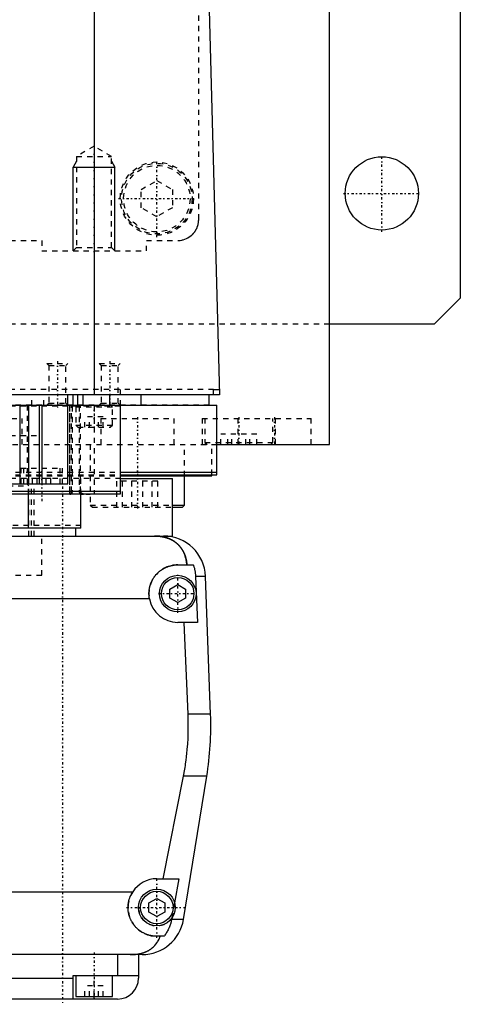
# Model space of a CAD drawing. Extents: x -125 to 125, y -82 to 428.
# Tile 4 of 11: x 41 to 125, y -82 to 106. Entities that reach past the tile are written whole.
import ezdxf

# ---------------------------------------------------------------- set-up
doc = ezdxf.new("R2010")
doc.units = 0
doc.linetypes.add('CENTER', pattern=[1.5, 0.45, -0.5, 0.05, -0.5])
doc.linetypes.add('DASHED', pattern=[2, 1, -1])
for name, color, linetype in [('AM_0', 7, 'CONTINUOUS'), ('AM_10', 7, 'CONTINUOUS'), ('AM_3', 7, 'DASHED'), ('AM_7', 7, 'CENTER')]:
    doc.layers.add(name, color=color, linetype=linetype)

msp = doc.modelspace()

# ---------------------------------------------------------------- linework, layer by layer
at = {"layer": 'AM_0', "color": 7, "linetype": 'CONTINUOUS'}
for p, q in [((125, 383), (125, 53)), ((100, 25), (100, 363)), ((55.06, 34.5), (55.06, 116.6)), ((76.83, 115.63), (79, 34.5)), ((125, 53), (120, 48)), ((120, 48), (100, 48)), ((79, 34.5), (-79, 34.5)), ((50, 17.5), (50, 34.5)), ((51, 32.5), (51, 34.5)), ((51.9, 32.5), (51.9, 34.5)), ((52.9, 32.5), (52.9, 34.5)), ((58, 32.5), (58, 34.5)), ((64, 32.5), (64, 34.5)), ((77, 32.5), (77, 34.5)), ((77.86, 34.5), (77.86, 35.5)), ((77.86, 35.5), (78.97, 35.5)), ((-78.5, 32.5), (78.5, 32.5)), ((40.83, 32.5), (40.83, 17.5)), ((42.5, 32.5), (42.5, 17.5)), ((44.5, 32.5), (44.5, 17.5)), ((45, 32.5), (45, 17.5)), ((60, 32.5), (60, 15.5)), ((78.5, 19.2), (78.5, 32.5)), ((78.56, 25), (100, 25)), ((88.79, 25), (88.79, 25.01)), ((60, 19.7), (78.5, 19.7)), ((60.01, 19), (77.5, 19)), ((60.04, 19.2), (78.5, 19.2)), ((72.29, 13.4), (72.29, 19)), ((77.5, 19), (77.5, 19.2)), ((-50, 17.5), (50, 17.5)), ((60.07, 18.5), (70, 18.5)), ((70, 7.5), (70, 18.5)), ((60, 16), (36, 16)), ((60, 15.5), (36, 15.5)), ((42.5, 9), (42.5, 15.5)), ((52.5, 9), (52.5, 15.5)), ((70.01, 13.4), (72.29, 13.4)), ((71.89, 13), (72.29, 13.4)), ((70, 13), (71.89, 13)), ((52.5, 9), (36, 9)), ((51.5, 7.5), (51.5, 9)), ((36, 7.5), (68.3, 7.5)), ((68.3, 7.5), (70, 7.5)), ((71, 2), (73.97, 2)), ((69.5, -2.63), (71, -1.77)), ((71, -1.77), (72.5, -2.63)), ((76.29, -0.2), (74.4, -0.2)), ((74.4, -0.2), (74.75, -9)), ((77.28, -26.54), (76.29, -0.2)), ((69.5, -4.37), (69.5, -2.63)), ((72.5, -2.63), (72.5, -4.37)), ((65.59, -4.5), (29.18, -4.5)), ((71, -5.23), (69.5, -4.37)), ((72.5, -4.37), (71, -5.23)), ((74.75, -9), (71, -9)), ((72.97, -26.54), (72.2, -9)), ((77.28, -26.54), (72.97, -26.54)), ((68.19, -58), (72.1, -38.4)), ((76.54, -38.4), (72.1, -38.4)), ((72.1, -65.78), (76.54, -38.4)), ((67, -58), (71.21, -58)), ((71.21, -58), (70.39, -62.62)), ((-62.39, -60.5), (62.39, -60.5)), ((65.5, -62.63), (67, -61.77)), ((67, -61.77), (68.5, -62.63)), ((65.5, -64.37), (65.5, -62.63)), ((68.5, -62.63), (68.5, -64.37)), ((67, -65.23), (65.5, -64.37)), ((68.5, -64.37), (67, -65.23)), ((69.87, -65.5), (69.82, -65.78)), ((72.1, -65.78), (69.82, -65.78)), ((68.39, -69), (67, -69)), ((64.2, -72.5), (-64.2, -72.5)), ((59.5, -72.5), (59.5, -76.5)), ((63.5, -72.5), (63.5, -77)), ((-51, -77), (51, -77)), ((51, -81), (51, -76.5)), ((51, -76.5), (63.5, -76.5)), ((51.5, -76.5), (51.5, -80.5)), ((58.5, -80.5), (58.5, -76.5)), ((51.5, -80.5), (58.5, -80.5)), ((55, -81), (55, -80.5)), ((59.5, -81), (-59.5, -81))]:
    msp.add_line(p, q, dxfattribs=at)
for points in [[(72.74, 2, 0), (72.74, 2.05, 0), (72.73, 2.14, 0), (72.72, 2.23, 0), (72.72, 2.27, 0), (72.71, 2.32, 0), (72.7, 2.41, 0), (72.69, 2.5, 0), (72.68, 2.59, 0), (72.66, 2.68, 0), (72.65, 2.76, 0), (72.64, 2.81, 0), (72.63, 2.85, 0), (72.61, 2.94, 0), (72.6, 3.03, 0), (72.58, 3.11, 0), (72.56, 3.2, 0), (72.54, 3.28, 0), (72.52, 3.33, 0), (72.51, 3.37, 0), (72.49, 3.45, 0), (72.46, 3.53, 0), (72.45, 3.58, 0), (72.44, 3.62, 0), (72.41, 3.7, 0), (72.39, 3.78, 0), (72.37, 3.82, 0), (72.36, 3.86, 0), (72.33, 3.94, 0), (72.3, 4.01, 0), (72.27, 4.09, 0), (72.23, 4.17, 0), (72.2, 4.24, 0), (72.18, 4.28, 0), (72.17, 4.32, 0), (72.13, 4.39, 0), (72.1, 4.46, 0), (72.06, 4.54, 0), (72.02, 4.61, 0), (71.98, 4.68, 0), (71.96, 4.71, 0), (71.94, 4.75, 0), (71.9, 4.82, 0), (71.86, 4.89, 0), (71.82, 4.95, 0), (71.78, 5.02, 0), (71.73, 5.08, 0), (71.71, 5.12, 0), (71.69, 5.15, 0), (71.64, 5.21, 0), (71.6, 5.28, 0), (71.55, 5.34, 0), (71.5, 5.4, 0), (71.45, 5.46, 0), (71.43, 5.49, 0), (71.4, 5.52, 0), (71.35, 5.58, 0), (71.3, 5.64, 0), (71.25, 5.7, 0), (71.19, 5.75, 0), (71.14, 5.81, 0), (71.11, 5.84, 0), (71.08, 5.87, 0), (71.03, 5.92, 0), (70.97, 5.98, 0), (70.94, 6, 0), (70.91, 6.03, 0), (70.85, 6.08, 0), (70.79, 6.13, 0), (70.76, 6.16, 0), (70.73, 6.18, 0), (70.67, 6.23, 0), (70.6, 6.28, 0), (70.54, 6.33, 0), (70.47, 6.38, 0), (70.41, 6.43, 0), (70.37, 6.45, 0), (70.34, 6.47, 0), (70.27, 6.52, 0), (70.2, 6.56, 0), (70.13, 6.61, 0), (70.06, 6.65, 0), (69.99, 6.69, 0), (69.95, 6.71, 0), (69.91, 6.73, 0), (69.84, 6.77, 0), (69.76, 6.81, 0), (69.69, 6.85, 0), (69.61, 6.88, 0), (69.53, 6.92, 0), (69.5, 6.94, 0), (69.46, 6.95, 0), (69.38, 6.99, 0), (69.3, 7.02, 0), (69.22, 7.05, 0), (69.13, 7.08, 0), (69.05, 7.11, 0), (69.01, 7.13, 0), (68.97, 7.14, 0), (68.89, 7.17, 0), (68.8, 7.19, 0), (68.72, 7.22, 0), (68.63, 7.24, 0), (68.54, 7.27, 0), (68.5, 7.28, 0), (68.46, 7.29, 0), (68.37, 7.31, 0), (68.28, 7.33, 0), (68.23, 7.34, 0), (68.19, 7.35, 0), (68.1, 7.36, 0), (68.01, 7.38, 0), (67.96, 7.39, 0), (67.91, 7.4, 0), (67.82, 7.41, 0), (67.73, 7.42, 0), (67.64, 7.44, 0), (67.55, 7.45, 0), (67.45, 7.46, 0), (67.41, 7.46, 0), (67.36, 7.47, 0), (67.27, 7.47, 0), (67.17, 7.48, 0), (67.08, 7.49, 0), (66.99, 7.49, 0), (66.89, 7.49, 0), (66.85, 7.5, 0), (66.8, 7.5, 0), (66.7, 7.5, 0), (66.61, 7.5, 0), (66.56, 7.5, 0)], [(65.59, -4.5, 0), (65.58, -4.46, 0), (65.57, -4.37, 0), (65.55, -4.28, 0), (65.55, -4.23, 0), (65.54, -4.19, 0), (65.53, -4.1, 0), (65.52, -4.01, 0), (65.52, -3.92, 0), (65.51, -3.83, 0), (65.51, -3.74, 0), (65.5, -3.7, 0), (65.5, -3.65, 0), (65.5, -3.57, 0), (65.5, -3.48, 0), (65.5, -3.39, 0), (65.5, -3.31, 0), (65.51, -3.22, 0), (65.51, -3.18, 0), (65.51, -3.13, 0), (65.52, -3.04, 0), (65.53, -2.96, 0), (65.53, -2.91, 0), (65.54, -2.87, 0), (65.55, -2.78, 0), (65.56, -2.69, 0), (65.57, -2.65, 0), (65.57, -2.6, 0), (65.59, -2.52, 0), (65.61, -2.43, 0), (65.62, -2.34, 0), (65.64, -2.25, 0), (65.66, -2.17, 0), (65.68, -2.12, 0), (65.69, -2.08, 0), (65.71, -1.99, 0), (65.74, -1.91, 0), (65.76, -1.82, 0), (65.79, -1.74, 0), (65.82, -1.65, 0), (65.84, -1.61, 0), (65.85, -1.57, 0), (65.88, -1.48, 0), (65.92, -1.4, 0), (65.95, -1.32, 0), (65.99, -1.23, 0), (66.03, -1.15, 0), (66.05, -1.11, 0), (66.06, -1.07, 0), (66.11, -0.99, 0), (66.15, -0.91, 0), (66.19, -0.83, 0), (66.23, -0.76, 0), (66.28, -0.68, 0), (66.3, -0.64, 0), (66.32, -0.6, 0), (66.37, -0.53, 0), (66.42, -0.45, 0), (66.47, -0.38, 0), (66.52, -0.31, 0), (66.57, -0.24, 0), (66.6, -0.2, 0), (66.62, -0.17, 0), (66.68, -0.1, 0), (66.73, -0.03, 0), (66.76, 0, 0), (66.79, 0.04, 0), (66.84, 0.1, 0), (66.9, 0.17, 0), (66.93, 0.2, 0), (66.96, 0.23, 0), (67.02, 0.29, 0), (67.08, 0.35, 0), (67.14, 0.41, 0), (67.2, 0.47, 0), (67.26, 0.53, 0), (67.29, 0.56, 0), (67.32, 0.59, 0), (67.39, 0.65, 0), (67.45, 0.7, 0), (67.52, 0.76, 0), (67.59, 0.81, 0), (67.66, 0.87, 0), (67.69, 0.89, 0), (67.73, 0.92, 0), (67.8, 0.97, 0), (67.87, 1.02, 0), (67.95, 1.07, 0), (68.02, 1.12, 0), (68.1, 1.17, 0), (68.14, 1.2, 0), (68.17, 1.22, 0), (68.25, 1.26, 0), (68.33, 1.31, 0), (68.41, 1.35, 0), (68.49, 1.39, 0), (68.57, 1.44, 0), (68.61, 1.46, 0), (68.66, 1.48, 0), (68.74, 1.51, 0), (68.82, 1.55, 0), (68.91, 1.59, 0), (68.99, 1.62, 0), (69.08, 1.65, 0), (69.12, 1.67, 0), (69.17, 1.69, 0), (69.25, 1.72, 0), (69.34, 1.74, 0), (69.38, 1.76, 0), (69.43, 1.77, 0), (69.52, 1.8, 0), (69.61, 1.82, 0), (69.65, 1.83, 0), (69.7, 1.84, 0), (69.79, 1.86, 0), (69.88, 1.88, 0), (69.97, 1.9, 0), (70.06, 1.92, 0), (70.15, 1.93, 0), (70.19, 1.94, 0), (70.24, 1.95, 0), (70.33, 1.96, 0), (70.42, 1.97, 0), (70.51, 1.98, 0), (70.6, 1.99, 0), (70.69, 1.99, 0), (70.73, 1.99, 0), (70.78, 2, 0), (70.87, 2, 0), (70.96, 2, 0), (71, 2, 0)], [(73.97, 2, 0), (73.99, 1.94, 0), (74.03, 1.83, 0), (74.07, 1.71, 0), (74.09, 1.65, 0), (74.1, 1.59, 0), (74.14, 1.47, 0), (74.17, 1.34, 0), (74.2, 1.22, 0), (74.23, 1.1, 0), (74.26, 0.97, 0), (74.27, 0.91, 0), (74.28, 0.85, 0), (74.3, 0.72, 0), (74.32, 0.6, 0), (74.34, 0.47, 0), (74.35, 0.35, 0), (74.37, 0.23, 0), (74.37, 0.16, 0), (74.38, 0.1, 0), (74.39, -0.02, 0), (74.39, -0.14, 0), (74.4, -0.2, 0)], [(72.1, -38.4, 0), (72.17, -38.06, 0), (72.29, -37.39, 0), (72.4, -36.71, 0), (72.45, -36.38, 0), (72.5, -36.04, 0), (72.59, -35.36, 0), (72.68, -34.69, 0), (72.75, -34.02, 0), (72.82, -33.35, 0), (72.87, -32.69, 0), (72.9, -32.36, 0), (72.92, -32.03, 0), (72.96, -31.37, 0), (72.98, -30.72, 0), (73, -30.07, 0), (73.02, -29.43, 0), (73.02, -28.79, 0), (73.02, -28.47, 0), (73.02, -28.16, 0), (73.01, -27.51, 0), (72.99, -26.87, 0), (72.97, -26.54, 0)], [(67, -69, 0), (66.94, -69, 0), (66.83, -69, 0), (66.72, -68.99, 0), (66.67, -68.99, 0), (66.61, -68.99, 0), (66.5, -68.98, 0), (66.39, -68.97, 0), (66.27, -68.95, 0), (66.16, -68.94, 0), (66.05, -68.92, 0), (66, -68.91, 0), (65.94, -68.9, 0), (65.83, -68.87, 0), (65.72, -68.85, 0), (65.61, -68.82, 0), (65.5, -68.79, 0), (65.39, -68.76, 0), (65.34, -68.74, 0), (65.28, -68.72, 0), (65.17, -68.69, 0), (65.07, -68.65, 0), (65.02, -68.63, 0), (64.96, -68.61, 0), (64.86, -68.57, 0), (64.76, -68.52, 0), (64.7, -68.5, 0), (64.65, -68.47, 0), (64.55, -68.43, 0), (64.45, -68.37, 0), (64.36, -68.32, 0), (64.26, -68.27, 0), (64.16, -68.21, 0), (64.12, -68.18, 0), (64.07, -68.15, 0), (63.98, -68.1, 0), (63.89, -68.04, 0), (63.8, -67.97, 0), (63.71, -67.91, 0), (63.63, -67.85, 0), (63.59, -67.81, 0), (63.55, -67.78, 0), (63.46, -67.71, 0), (63.38, -67.64, 0), (63.31, -67.58, 0), (63.23, -67.51, 0), (63.16, -67.44, 0), (63.12, -67.4, 0), (63.09, -67.36, 0), (63.01, -67.29, 0), (62.94, -67.21, 0), (62.87, -67.14, 0), (62.81, -67.06, 0), (62.74, -66.98, 0), (62.71, -66.94, 0), (62.67, -66.9, 0), (62.61, -66.81, 0), (62.55, -66.73, 0), (62.49, -66.64, 0), (62.43, -66.55, 0), (62.37, -66.46, 0), (62.34, -66.42, 0), (62.31, -66.37, 0), (62.26, -66.28, 0), (62.2, -66.19, 0), (62.18, -66.14, 0), (62.15, -66.1, 0), (62.1, -66, 0), (62.05, -65.9, 0), (62.03, -65.86, 0), (62.01, -65.81, 0), (61.96, -65.71, 0), (61.92, -65.61, 0), (61.88, -65.51, 0), (61.84, -65.41, 0), (61.81, -65.31, 0), (61.79, -65.26, 0), (61.77, -65.21, 0), (61.74, -65.1, 0), (61.71, -65, 0), (61.68, -64.9, 0), (61.65, -64.79, 0), (61.63, -64.69, 0), (61.62, -64.63, 0), (61.61, -64.58, 0), (61.59, -64.47, 0), (61.57, -64.37, 0), (61.55, -64.26, 0), (61.54, -64.16, 0), (61.53, -64.05, 0), (61.52, -64, 0), (61.52, -63.95, 0), (61.51, -63.84, 0), (61.5, -63.73, 0), (61.5, -63.63, 0), (61.5, -63.52, 0), (61.5, -63.42, 0), (61.5, -63.37, 0), (61.5, -63.31, 0), (61.51, -63.21, 0), (61.51, -63.1, 0), (61.52, -62.99, 0), (61.53, -62.88, 0), (61.55, -62.77, 0), (61.56, -62.72, 0), (61.56, -62.66, 0), (61.58, -62.56, 0), (61.6, -62.45, 0), (61.61, -62.39, 0), (61.62, -62.34, 0), (61.65, -62.23, 0), (61.68, -62.12, 0), (61.69, -62.06, 0), (61.71, -62.01, 0), (61.74, -61.9, 0), (61.77, -61.79, 0), (61.81, -61.68, 0), (61.85, -61.57, 0), (61.89, -61.47, 0), (61.91, -61.41, 0), (61.93, -61.36, 0), (61.98, -61.26, 0), (62.03, -61.15, 0), (62.08, -61.05, 0), (62.13, -60.95, 0), (62.18, -60.84, 0), (62.21, -60.79, 0), (62.24, -60.74, 0), (62.3, -60.65, 0), (62.36, -60.55, 0), (62.39, -60.5, 0)], [(69.82, -65.78, 0), (69.8, -65.88, 0), (69.76, -66.08, 0), (69.71, -66.27, 0), (69.69, -66.37, 0), (69.66, -66.46, 0), (69.61, -66.65, 0), (69.55, -66.83, 0), (69.49, -67.01, 0), (69.42, -67.19, 0), (69.34, -67.38, 0), (69.3, -67.47, 0), (69.26, -67.57, 0), (69.17, -67.75, 0), (69.07, -67.93, 0), (68.98, -68.11, 0), (68.88, -68.28, 0), (68.77, -68.45, 0), (68.72, -68.53, 0), (68.67, -68.61, 0), (68.56, -68.77, 0), (68.45, -68.92, 0), (68.39, -69, 0)], [(61.92, -72.5, 0), (62.15, -72.5, 0), (62.41, -72.49, 0), (62.48, -72.49, 0), (62.55, -72.48, 0), (62.59, -72.48, 0), (62.63, -72.48, 0), (62.7, -72.47, 0), (62.77, -72.46, 0), (62.85, -72.46, 0), (62.92, -72.45, 0), (62.99, -72.44, 0), (63.03, -72.44, 0), (63.07, -72.43, 0), (63.14, -72.43, 0), (63.21, -72.42, 0), (63.25, -72.41, 0), (63.28, -72.41, 0), (63.36, -72.39, 0), (63.43, -72.38, 0), (63.46, -72.38, 0), (63.5, -72.37, 0), (63.57, -72.36, 0), (63.64, -72.34, 0), (63.71, -72.33, 0), (63.78, -72.31, 0), (63.86, -72.3, 0), (63.89, -72.29, 0), (63.93, -72.28, 0), (63.99, -72.26, 0), (64.06, -72.25, 0), (64.13, -72.23, 0), (64.2, -72.21, 0), (64.27, -72.19, 0), (64.3, -72.18, 0), (64.33, -72.17, 0), (64.4, -72.15, 0), (64.47, -72.13, 0), (64.53, -72.1, 0), (64.6, -72.08, 0), (64.66, -72.06, 0), (64.69, -72.04, 0), (64.72, -72.03, 0), (64.79, -72.01, 0), (64.85, -71.98, 0), (64.91, -71.95, 0), (64.97, -71.93, 0), (65.03, -71.9, 0), (65.06, -71.89, 0), (65.09, -71.87, 0), (65.15, -71.84, 0), (65.21, -71.81, 0), (65.27, -71.78, 0), (65.33, -71.75, 0), (65.39, -71.72, 0), (65.42, -71.7, 0), (65.45, -71.69, 0), (65.5, -71.65, 0), (65.56, -71.62, 0), (65.59, -71.6, 0), (65.61, -71.59, 0), (65.67, -71.55, 0), (65.72, -71.52, 0), (65.75, -71.5, 0), (65.78, -71.48, 0), (65.83, -71.44, 0), (65.88, -71.41, 0), (65.93, -71.37, 0), (65.98, -71.33, 0), (66.03, -71.29, 0), (66.06, -71.27, 0), (66.08, -71.25, 0), (66.13, -71.21, 0), (66.18, -71.17, 0), (66.34, -71.03, 0), (66.6, -70.77, 0), (66.84, -70.49, 0), (67.05, -70.19, 0), (67.15, -70.03, 0), (67.25, -69.87, 0), (67.42, -69.54, 0), (67.57, -69.18, 0), (67.64, -69, 0)]]:
    msp.add_polyline3d(points, dxfattribs=at)
for centre, radius in [((110, 73), 7), ((71, -3.5), 3.5), ((71, -3.5), 3.1), ((67, -63.5), 3.5), ((67, -63.5), 3.1)]:
    msp.add_circle(centre, radius, dxfattribs=at)
for centre, radius, start, end in [((68.3, -0.5), 8, 2.139, 90), ((71, -3.5), 5.5, 190.4757, 270), ((17.32, -28.78), 60, 350.775, 2.139), ((67, -63.5), 5.5, 90, 146.9443), ((64.2, -64.5), 8, 270, 350.775), ((59.5, -77), 4, 270, 0)]:
    msp.add_arc(centre, radius, start, end, dxfattribs=at)
at = {"layer": 'AM_10', "color": 7, "linetype": 'CONTINUOUS'}
for p, q in [((51.68, 79.17), (51, 78)), ((58.32, 79.17), (59, 78)), ((51, 62), (51, 78)), ((51, 78), (59, 78)), ((59, 62), (59, 78))]:
    msp.add_line(p, q, dxfattribs=at)
at = {"layer": 'AM_3', "color": 6, "linetype": 'DASHED'}
for p, q in [((75, 68), (75, 380)), ((55, 82), (51.68, 80.08)), ((58.32, 80.08), (55, 82)), ((51.68, 80.08), (51.68, 62.68)), ((51.68, 80.08), (58.32, 80.08)), ((58.32, 62.68), (58.32, 80.08)), ((64, 73.73), (67, 75.46)), ((67, 75.46), (70, 73.73)), ((64, 70.27), (64, 73.73)), ((70, 73.73), (70, 70.27)), ((67, 68.54), (64, 70.27)), ((70, 70.27), (67, 68.54)), ((-45, 64), (45, 64)), ((45, 64), (45, 62)), ((65, 64), (71, 64)), ((65, 62), (65, 64)), ((51.68, 62.68), (51, 62)), ((51.68, 62.68), (58.32, 62.68)), ((59, 62), (58.32, 62.68)), ((45, 62), (65, 62)), ((100, 48), (-100, 48)), ((46, 40.5), (46.38, 40.12)), ((46, 40.5), (50, 40.5)), ((46.38, 40.12), (46.38, 32.88)), ((46.38, 40.12), (49.62, 40.12)), ((49.62, 40.12), (50, 40.5)), ((49.62, 32.88), (49.62, 40.12)), ((56, 40.5), (56.38, 40.12)), ((56, 40.5), (60, 40.5)), ((56.38, 40.12), (56.38, 32.88)), ((56.38, 40.12), (59.62, 40.12)), ((59.62, 40.12), (60, 40.5)), ((59.62, 32.88), (59.62, 40.12)), ((77.86, 35.5), (-77.86, 35.5)), ((43.08, 32.5), (43.08, 34.5)), ((45.38, 32.5), (45.38, 34.5)), ((60, 35.5), (60, 32.5)), ((77, 32.5), (-60.01, 32.5)), ((60, 32.3), (-60, 32.3)), ((42.23, 32.5), (42.23, 17.5)), ((46.38, 32.88), (46, 32.5)), ((46.38, 32.88), (49.62, 32.88)), ((50, 32.5), (49.62, 32.88)), ((50.32, 32.3), (50.32, 16)), ((50.36, 16), (50.36, 32.3)), ((50.69, 16), (50.69, 32.3)), ((50.79, 32.3), (50.79, 16)), ((51.5, 32.2), (51.5, 28.7)), ((51.5, 32.2), (58.5, 32.2)), ((52.15, 32.3), (52.15, 16)), ((52.44, 16), (52.44, 32.3)), ((55, 32.3), (55, 15.5)), ((56.38, 32.88), (56, 32.5)), ((56.38, 32.88), (59.62, 32.88)), ((58.5, 28.7), (58.5, 32.2)), ((60, 32.5), (59.62, 32.88)), ((53.27, 28.3), (53.27, 30.3)), ((56.73, 30.3), (53.27, 30.3)), ((54.13, 28.3), (54.13, 30.3)), ((55.87, 28.3), (55.87, 30.3)), ((56.73, 28.3), (56.73, 30.3)), ((27.25, 30), (41.25, 30)), ((41.25, 25), (41.25, 30)), ((51.5, 28.7), (51.9, 28.3)), ((51.5, 28.7), (58.5, 28.7)), ((51.9, 28.3), (58.1, 28.3)), ((56.29, 30), (56.29, 25)), ((56.29, 30), (70.29, 30)), ((58.1, 28.3), (58.5, 28.7)), ((70.29, 25), (70.29, 30)), ((75.69, 30), (75.69, 25)), ((75.69, 30), (96.5, 30)), ((76.19, 30), (76.19, 25.4)), ((82.5, 30), (82.5, 25)), ((89.19, 25.4), (89.19, 30)), ((89.69, 25), (89.69, 30)), ((96.5, 25), (96.5, 30)), ((-45, 26.7), (45, 26.7)), ((79.25, 25), (79.25, 27)), ((86.12, 27), (79.25, 27)), ((80.58, 25), (80.58, 27)), ((81.36, 25), (81.36, 27)), ((84.01, 25), (84.01, 27)), ((84.8, 25), (84.8, 27)), ((86.12, 25), (86.12, 27)), ((-78.56, 25), (78.56, 25)), ((54.29, 25), (54.29, 13.4)), ((72.29, 19), (72.29, 25)), ((76.19, 25.4), (76.59, 25)), ((76.19, 25.4), (89.19, 25.4)), ((77.5, 19.2), (77.5, 25)), ((88.79, 25.01), (89.19, 25.4)), ((-60.04, 19.2), (60.04, 19.2)), ((-60.01, 19), (60.01, 19)), ((-60, 19.7), (60, 19.7)), ((41, 20.5), (41, 17.5)), ((41, 20.5), (49, 20.5)), ((41.5, 20.5), (41.5, 17.5)), ((48.5, 17.5), (48.5, 20.5)), ((49, 17.5), (49, 20.5)), ((52.5, 15.5), (52.5, 19.2)), ((60.07, 18.5), (0.87, 18.5)), ((22.53, 17.1), (42.53, 17.1)), ((42.53, 17.1), (42.13, 17.5)), ((42.5, 15.5), (42.5, 17.5)), ((42.53, 7.5), (42.53, 17.1)), ((43.03, 7.5), (43.03, 17.5)), ((46.73, 18.5), (43.27, 18.5)), ((43.27, 17.5), (43.27, 18.5)), ((43.53, 7.5), (43.53, 17.5)), ((44.13, 17.5), (44.13, 18.5)), ((45.87, 17.5), (45.87, 18.5)), ((46.73, 17.5), (46.73, 18.5)), ((67.19, 18), (59.38, 18)), ((59.38, 13), (59.38, 18)), ((60.43, 13), (60.43, 18)), ((62.24, 13), (62.24, 18)), ((64.33, 13), (64.33, 18)), ((66.14, 13), (66.14, 18)), ((67.19, 13), (67.19, 18)), ((60, 15.5), (54.31, 15.5)), ((55, 15.57), (60, 15.57)), ((54.29, 13.4), (54.69, 13)), ((54.29, 13.4), (70.01, 13.4)), ((54.69, 13), (70, 13)), ((52.5, 9.5), (-52.5, 9.5)), ((45, 0), (45, 7.5)), ((45, 0), (45, 7.5)), ((0, 0), (45, 0)), ((70.39, -62.62), (69.87, -65.5)), ((55, -80.5), (55, -76.5)), ((53.27, -80.5), (53.27, -78.5)), ((56.73, -78.5), (53.27, -78.5)), ((54.13, -80.5), (54.13, -78.5)), ((55.87, -80.5), (55.87, -78.5)), ((56.73, -80.5), (56.73, -78.5))]:
    msp.add_line(p, q, dxfattribs=at)
for points in [[(71, 64, 0), (71.15, 64, 0), (71.45, 64.02, 0), (71.75, 64.07, 0), (71.9, 64.1, 0), (72.05, 64.14, 0), (72.35, 64.24, 0), (72.65, 64.36, 0), (72.94, 64.5, 0), (73.21, 64.67, 0), (73.48, 64.86, 0), (73.61, 64.97, 0), (73.63, 64.99, 0), (73.67, 65.02, 0), (73.71, 65.06, 0), (73.73, 65.08, 0), (73.75, 65.1, 0), (73.79, 65.14, 0), (73.83, 65.17, 0), (73.87, 65.21, 0), (73.91, 65.25, 0), (73.95, 65.3, 0), (73.97, 65.32, 0), (73.99, 65.34, 0), (74.02, 65.38, 0), (74.06, 65.42, 0), (74.1, 65.47, 0), (74.13, 65.51, 0), (74.17, 65.56, 0), (74.19, 65.58, 0), (74.2, 65.6, 0), (74.24, 65.65, 0), (74.27, 65.7, 0), (74.31, 65.75, 0), (74.34, 65.8, 0), (74.38, 65.86, 0), (74.39, 65.88, 0), (74.41, 65.91, 0), (74.44, 65.96, 0), (74.47, 66.02, 0), (74.51, 66.07, 0), (74.54, 66.13, 0), (74.57, 66.19, 0), (74.58, 66.22, 0), (74.59, 66.25, 0), (74.62, 66.31, 0), (74.65, 66.37, 0), (74.68, 66.43, 0), (74.7, 66.49, 0), (74.73, 66.55, 0), (74.74, 66.58, 0), (74.75, 66.61, 0), (74.77, 66.68, 0), (74.8, 66.74, 0), (74.81, 66.77, 0), (74.82, 66.81, 0), (74.84, 66.87, 0), (74.86, 66.94, 0), (74.87, 66.97, 0), (74.87, 67, 0), (74.89, 67.07, 0), (74.91, 67.14, 0), (74.92, 67.21, 0), (74.93, 67.27, 0), (74.95, 67.34, 0), (74.95, 67.38, 0), (74.96, 67.41, 0), (74.97, 67.48, 0), (74.97, 67.55, 0), (74.98, 67.62, 0), (74.99, 67.69, 0), (74.99, 67.76, 0), (74.99, 67.79, 0), (75, 67.83, 0), (75, 67.9, 0), (75, 67.97, 0), (75, 68, 0)], [(50.32, 16, 0), (50.32, 16, 0), (50.32, 15.99, 0), (50.32, 15.98, 0), (50.32, 15.98, 0), (50.32, 15.98, 0), (50.32, 15.97, 0), (50.32, 15.96, 0), (50.32, 15.95, 0), (50.32, 15.95, 0), (50.32, 15.94, 0), (50.32, 15.94, 0), (50.32, 15.93, 0), (50.32, 15.92, 0), (50.32, 15.92, 0), (50.32, 15.91, 0), (50.32, 15.9, 0), (50.32, 15.9, 0), (50.32, 15.89, 0), (50.32, 15.89, 0), (50.32, 15.88, 0), (50.32, 15.87, 0), (50.32, 15.87, 0), (50.32, 15.87, 0), (50.32, 15.86, 0), (50.32, 15.85, 0), (50.32, 15.85, 0), (50.32, 15.84, 0), (50.32, 15.84, 0), (50.32, 15.83, 0), (50.32, 15.82, 0), (50.32, 15.82, 0), (50.32, 15.81, 0), (50.32, 15.81, 0), (50.32, 15.8, 0), (50.33, 15.8, 0), (50.33, 15.79, 0), (50.33, 15.78, 0), (50.33, 15.78, 0), (50.33, 15.77, 0), (50.33, 15.77, 0), (50.33, 15.76, 0), (50.33, 15.76, 0), (50.33, 15.75, 0), (50.33, 15.74, 0), (50.33, 15.74, 0), (50.33, 15.73, 0), (50.33, 15.73, 0), (50.33, 15.72, 0), (50.33, 15.72, 0), (50.33, 15.71, 0), (50.34, 15.71, 0), (50.34, 15.7, 0), (50.34, 15.69, 0), (50.34, 15.69, 0), (50.34, 15.69, 0), (50.34, 15.68, 0), (50.34, 15.68, 0), (50.34, 15.67, 0), (50.34, 15.67, 0), (50.34, 15.66, 0), (50.34, 15.66, 0), (50.34, 15.66, 0), (50.34, 15.65, 0), (50.35, 15.65, 0), (50.35, 15.64, 0), (50.35, 15.64, 0), (50.35, 15.64, 0), (50.35, 15.63, 0), (50.35, 15.63, 0), (50.35, 15.63, 0), (50.35, 15.62, 0), (50.35, 15.62, 0), (50.35, 15.61, 0), (50.35, 15.61, 0), (50.36, 15.6, 0), (50.36, 15.6, 0), (50.36, 15.6, 0), (50.36, 15.6, 0), (50.36, 15.59, 0), (50.36, 15.59, 0), (50.36, 15.58, 0), (50.36, 15.58, 0), (50.36, 15.58, 0), (50.36, 15.57, 0), (50.37, 15.57, 0), (50.37, 15.57, 0), (50.37, 15.56, 0), (50.37, 15.56, 0), (50.37, 15.56, 0), (50.37, 15.56, 0), (50.37, 15.55, 0), (50.37, 15.55, 0), (50.38, 15.55, 0), (50.38, 15.54, 0), (50.38, 15.54, 0), (50.38, 15.54, 0), (50.38, 15.54, 0), (50.38, 15.54, 0), (50.38, 15.53, 0), (50.39, 15.53, 0), (50.39, 15.53, 0), (50.39, 15.53, 0), (50.39, 15.52, 0), (50.39, 15.52, 0), (50.39, 15.52, 0), (50.39, 15.52, 0), (50.4, 15.52, 0), (50.4, 15.52, 0), (50.4, 15.52, 0), (50.4, 15.51, 0), (50.4, 15.51, 0), (50.4, 15.51, 0), (50.4, 15.51, 0), (50.41, 15.51, 0), (50.41, 15.51, 0), (50.41, 15.51, 0), (50.41, 15.51, 0), (50.41, 15.5, 0), (50.41, 15.5, 0), (50.42, 15.5, 0), (50.42, 15.5, 0), (50.42, 15.5, 0), (50.42, 15.5, 0), (50.42, 15.5, 0), (50.42, 15.5, 0), (50.43, 15.5, 0), (50.43, 15.5, 0), (50.43, 15.5, 0), (50.43, 15.5, 0), (50.43, 15.5, 0)], [(50.49, 15.5, 0), (50.49, 15.5, 0), (50.49, 15.5, 0), (50.49, 15.5, 0), (50.49, 15.5, 0), (50.49, 15.5, 0), (50.48, 15.5, 0), (50.48, 15.5, 0), (50.48, 15.5, 0), (50.48, 15.5, 0), (50.47, 15.5, 0), (50.47, 15.5, 0), (50.47, 15.5, 0), (50.47, 15.51, 0), (50.47, 15.51, 0), (50.47, 15.51, 0), (50.46, 15.51, 0), (50.46, 15.51, 0), (50.46, 15.51, 0), (50.46, 15.51, 0), (50.46, 15.51, 0), (50.45, 15.51, 0), (50.45, 15.52, 0), (50.45, 15.52, 0), (50.45, 15.52, 0), (50.45, 15.52, 0), (50.45, 15.52, 0), (50.45, 15.52, 0), (50.44, 15.53, 0), (50.44, 15.53, 0), (50.44, 15.53, 0), (50.44, 15.53, 0), (50.44, 15.53, 0), (50.44, 15.54, 0), (50.43, 15.54, 0), (50.43, 15.54, 0), (50.43, 15.54, 0), (50.43, 15.55, 0), (50.43, 15.55, 0), (50.42, 15.55, 0), (50.42, 15.55, 0), (50.42, 15.56, 0), (50.42, 15.56, 0), (50.42, 15.56, 0), (50.42, 15.57, 0), (50.42, 15.57, 0), (50.41, 15.57, 0), (50.41, 15.58, 0), (50.41, 15.58, 0), (50.41, 15.58, 0), (50.41, 15.59, 0), (50.41, 15.59, 0), (50.41, 15.59, 0), (50.4, 15.6, 0), (50.4, 15.6, 0), (50.4, 15.6, 0), (50.4, 15.61, 0), (50.4, 15.61, 0), (50.4, 15.62, 0), (50.4, 15.62, 0), (50.4, 15.63, 0), (50.4, 15.63, 0), (50.39, 15.63, 0), (50.39, 15.64, 0), (50.39, 15.64, 0), (50.39, 15.64, 0), (50.39, 15.65, 0), (50.39, 15.65, 0), (50.39, 15.66, 0), (50.39, 15.66, 0), (50.39, 15.66, 0), (50.39, 15.67, 0), (50.38, 15.67, 0), (50.38, 15.68, 0), (50.38, 15.68, 0), (50.38, 15.69, 0), (50.38, 15.69, 0), (50.38, 15.69, 0), (50.38, 15.7, 0), (50.38, 15.71, 0), (50.38, 15.71, 0), (50.38, 15.72, 0), (50.38, 15.72, 0), (50.37, 15.73, 0), (50.37, 15.73, 0), (50.37, 15.74, 0), (50.37, 15.74, 0), (50.37, 15.75, 0), (50.37, 15.75, 0), (50.37, 15.76, 0), (50.37, 15.76, 0), (50.37, 15.77, 0), (50.37, 15.77, 0), (50.37, 15.78, 0), (50.37, 15.79, 0), (50.37, 15.8, 0), (50.37, 15.8, 0), (50.37, 15.81, 0), (50.36, 15.81, 0), (50.36, 15.82, 0), (50.36, 15.82, 0), (50.36, 15.83, 0), (50.36, 15.84, 0), (50.36, 15.84, 0), (50.36, 15.85, 0), (50.36, 15.85, 0), (50.36, 15.86, 0), (50.36, 15.87, 0), (50.36, 15.87, 0), (50.36, 15.87, 0), (50.36, 15.88, 0), (50.36, 15.89, 0), (50.36, 15.89, 0), (50.36, 15.89, 0), (50.36, 15.9, 0), (50.36, 15.91, 0), (50.36, 15.92, 0), (50.36, 15.92, 0), (50.36, 15.93, 0), (50.36, 15.93, 0), (50.36, 15.94, 0), (50.36, 15.95, 0), (50.36, 15.95, 0), (50.36, 15.96, 0), (50.36, 15.97, 0), (50.36, 15.97, 0), (50.36, 15.98, 0), (50.36, 15.98, 0), (50.36, 15.99, 0), (50.36, 16, 0), (50.36, 16, 0)], [(50.49, 15.5, 0), (50.49, 15.5, 0), (50.5, 15.5, 0), (50.5, 15.5, 0), (50.5, 15.5, 0), (50.5, 15.5, 0), (50.5, 15.5, 0), (50.51, 15.5, 0), (50.51, 15.5, 0), (50.51, 15.5, 0), (50.51, 15.5, 0), (50.51, 15.5, 0), (50.52, 15.5, 0), (50.52, 15.51, 0), (50.52, 15.51, 0), (50.52, 15.51, 0), (50.53, 15.51, 0), (50.53, 15.51, 0), (50.53, 15.51, 0), (50.53, 15.51, 0), (50.53, 15.51, 0), (50.54, 15.52, 0), (50.54, 15.52, 0), (50.54, 15.52, 0), (50.54, 15.52, 0), (50.54, 15.52, 0), (50.54, 15.52, 0), (50.55, 15.52, 0), (50.55, 15.53, 0), (50.55, 15.53, 0), (50.55, 15.53, 0), (50.56, 15.53, 0), (50.56, 15.54, 0), (50.56, 15.54, 0), (50.56, 15.54, 0), (50.56, 15.54, 0), (50.57, 15.54, 0), (50.57, 15.55, 0), (50.57, 15.55, 0), (50.57, 15.55, 0), (50.58, 15.55, 0), (50.58, 15.56, 0), (50.58, 15.56, 0), (50.58, 15.56, 0), (50.58, 15.57, 0), (50.59, 15.57, 0), (50.59, 15.57, 0), (50.59, 15.58, 0), (50.59, 15.58, 0), (50.59, 15.58, 0), (50.6, 15.59, 0), (50.6, 15.59, 0), (50.6, 15.59, 0), (50.6, 15.6, 0), (50.6, 15.6, 0), (50.61, 15.6, 0), (50.61, 15.61, 0), (50.61, 15.61, 0), (50.61, 15.62, 0), (50.61, 15.62, 0), (50.62, 15.63, 0), (50.62, 15.63, 0), (50.62, 15.63, 0), (50.62, 15.63, 0), (50.62, 15.64, 0), (50.62, 15.64, 0), (50.63, 15.64, 0), (50.63, 15.65, 0), (50.63, 15.65, 0), (50.63, 15.66, 0), (50.63, 15.66, 0), (50.63, 15.66, 0), (50.64, 15.67, 0), (50.64, 15.68, 0), (50.64, 15.68, 0), (50.64, 15.69, 0), (50.64, 15.69, 0), (50.64, 15.69, 0), (50.65, 15.7, 0), (50.65, 15.7, 0), (50.65, 15.71, 0), (50.65, 15.72, 0), (50.65, 15.72, 0), (50.65, 15.72, 0), (50.66, 15.73, 0), (50.66, 15.73, 0), (50.66, 15.74, 0), (50.66, 15.75, 0), (50.66, 15.75, 0), (50.66, 15.76, 0), (50.66, 15.76, 0), (50.67, 15.77, 0), (50.67, 15.77, 0), (50.67, 15.78, 0), (50.67, 15.79, 0), (50.67, 15.79, 0), (50.67, 15.8, 0), (50.67, 15.8, 0), (50.67, 15.81, 0), (50.68, 15.81, 0), (50.68, 15.82, 0), (50.68, 15.83, 0), (50.68, 15.84, 0), (50.68, 15.84, 0), (50.68, 15.85, 0), (50.68, 15.85, 0), (50.68, 15.86, 0), (50.68, 15.86, 0), (50.68, 15.87, 0), (50.68, 15.87, 0), (50.68, 15.88, 0), (50.69, 15.89, 0), (50.69, 15.89, 0), (50.69, 15.89, 0), (50.69, 15.9, 0), (50.69, 15.91, 0), (50.69, 15.92, 0), (50.69, 15.92, 0), (50.69, 15.93, 0), (50.69, 15.93, 0), (50.69, 15.94, 0), (50.69, 15.95, 0), (50.69, 15.95, 0), (50.69, 15.96, 0), (50.69, 15.97, 0), (50.69, 15.97, 0), (50.69, 15.98, 0), (50.69, 15.98, 0), (50.69, 15.99, 0), (50.69, 16, 0), (50.69, 16, 0)], [(50.79, 16, 0), (50.79, 16, 0), (50.79, 15.99, 0), (50.79, 15.98, 0), (50.79, 15.98, 0), (50.79, 15.97, 0), (50.79, 15.97, 0), (50.79, 15.96, 0), (50.79, 15.95, 0), (50.79, 15.94, 0), (50.79, 15.94, 0), (50.79, 15.93, 0), (50.79, 15.93, 0), (50.79, 15.92, 0), (50.79, 15.91, 0), (50.79, 15.91, 0), (50.78, 15.9, 0), (50.78, 15.89, 0), (50.78, 15.89, 0), (50.78, 15.88, 0), (50.78, 15.88, 0), (50.78, 15.87, 0), (50.78, 15.87, 0), (50.78, 15.86, 0), (50.78, 15.86, 0), (50.78, 15.85, 0), (50.78, 15.84, 0), (50.78, 15.84, 0), (50.78, 15.83, 0), (50.77, 15.83, 0), (50.77, 15.82, 0), (50.77, 15.81, 0), (50.77, 15.81, 0), (50.77, 15.8, 0), (50.77, 15.8, 0), (50.77, 15.79, 0), (50.77, 15.78, 0), (50.76, 15.78, 0), (50.76, 15.77, 0), (50.76, 15.76, 0), (50.76, 15.76, 0), (50.76, 15.76, 0), (50.76, 15.75, 0), (50.75, 15.74, 0), (50.75, 15.74, 0), (50.75, 15.73, 0), (50.75, 15.73, 0), (50.75, 15.72, 0), (50.75, 15.72, 0), (50.74, 15.71, 0), (50.74, 15.71, 0), (50.74, 15.7, 0), (50.74, 15.7, 0), (50.74, 15.69, 0), (50.73, 15.69, 0), (50.73, 15.68, 0), (50.73, 15.68, 0), (50.73, 15.67, 0), (50.73, 15.67, 0), (50.72, 15.66, 0), (50.72, 15.66, 0), (50.72, 15.66, 0), (50.72, 15.65, 0), (50.72, 15.65, 0), (50.72, 15.64, 0), (50.71, 15.64, 0), (50.71, 15.64, 0), (50.71, 15.63, 0), (50.71, 15.63, 0), (50.71, 15.63, 0), (50.71, 15.62, 0), (50.7, 15.62, 0), (50.7, 15.61, 0), (50.7, 15.61, 0), (50.7, 15.61, 0), (50.69, 15.6, 0), (50.69, 15.6, 0), (50.69, 15.6, 0), (50.69, 15.59, 0), (50.68, 15.59, 0), (50.68, 15.59, 0), (50.68, 15.58, 0), (50.68, 15.58, 0), (50.67, 15.58, 0), (50.67, 15.57, 0), (50.67, 15.57, 0), (50.67, 15.57, 0), (50.67, 15.56, 0), (50.66, 15.56, 0), (50.66, 15.56, 0), (50.66, 15.55, 0), (50.66, 15.55, 0), (50.65, 15.55, 0), (50.65, 15.55, 0), (50.65, 15.54, 0), (50.65, 15.54, 0), (50.64, 15.54, 0), (50.64, 15.54, 0), (50.64, 15.53, 0), (50.64, 15.53, 0), (50.63, 15.53, 0), (50.63, 15.53, 0), (50.63, 15.53, 0), (50.62, 15.52, 0), (50.62, 15.52, 0), (50.62, 15.52, 0), (50.62, 15.52, 0), (50.62, 15.52, 0), (50.61, 15.52, 0), (50.61, 15.51, 0), (50.61, 15.51, 0), (50.61, 15.51, 0), (50.61, 15.51, 0), (50.6, 15.51, 0), (50.6, 15.51, 0), (50.6, 15.51, 0), (50.6, 15.51, 0), (50.59, 15.51, 0), (50.59, 15.5, 0), (50.59, 15.5, 0), (50.59, 15.5, 0), (50.58, 15.5, 0), (50.58, 15.5, 0), (50.58, 15.5, 0), (50.58, 15.5, 0), (50.57, 15.5, 0), (50.57, 15.5, 0), (50.57, 15.5, 0), (50.57, 15.5, 0), (50.57, 15.5, 0), (50.56, 15.5, 0)], [(52.15, 16, 0), (52.15, 15.99, 0), (52.15, 15.98, 0), (52.15, 15.97, 0), (52.15, 15.97, 0), (52.15, 15.96, 0), (52.15, 15.95, 0), (52.15, 15.94, 0), (52.16, 15.93, 0), (52.16, 15.92, 0), (52.16, 15.91, 0), (52.16, 15.91, 0), (52.16, 15.9, 0), (52.17, 15.89, 0), (52.17, 15.88, 0), (52.17, 15.87, 0), (52.18, 15.86, 0), (52.18, 15.85, 0), (52.18, 15.85, 0), (52.18, 15.84, 0), (52.19, 15.83, 0), (52.19, 15.82, 0), (52.2, 15.82, 0), (52.2, 15.81, 0), (52.2, 15.8, 0), (52.21, 15.8, 0), (52.21, 15.79, 0), (52.21, 15.79, 0), (52.22, 15.78, 0), (52.23, 15.77, 0), (52.23, 15.76, 0), (52.24, 15.75, 0), (52.24, 15.75, 0), (52.25, 15.74, 0), (52.25, 15.74, 0), (52.26, 15.73, 0), (52.26, 15.72, 0), (52.27, 15.72, 0), (52.28, 15.71, 0), (52.29, 15.7, 0), (52.29, 15.7, 0), (52.29, 15.7, 0), (52.3, 15.69, 0), (52.31, 15.68, 0), (52.31, 15.68, 0), (52.32, 15.67, 0), (52.33, 15.67, 0), (52.33, 15.66, 0), (52.34, 15.66, 0), (52.34, 15.65, 0), (52.35, 15.65, 0), (52.36, 15.64, 0), (52.37, 15.64, 0), (52.38, 15.63, 0), (52.38, 15.63, 0), (52.39, 15.63, 0), (52.39, 15.62, 0), (52.4, 15.62, 0), (52.41, 15.61, 0), (52.42, 15.61, 0), (52.43, 15.6, 0), (52.43, 15.6, 0), (52.44, 15.6, 0), (52.45, 15.6, 0), (52.46, 15.59, 0), (52.46, 15.59, 0), (52.49, 15.58, 0), (52.54, 15.56, 0), (52.59, 15.54, 0), (52.65, 15.53, 0), (52.71, 15.52, 0), (52.77, 15.51, 0), (52.8, 15.51, 0), (52.83, 15.51, 0), (52.89, 15.5, 0), (52.95, 15.5, 0), (52.98, 15.5, 0)], [(53.48, 15.5, 0), (53.44, 15.5, 0), (53.37, 15.5, 0), (53.3, 15.5, 0), (53.27, 15.51, 0), (53.24, 15.51, 0), (53.17, 15.51, 0), (53.1, 15.52, 0), (53.02, 15.53, 0), (52.95, 15.55, 0), (52.88, 15.57, 0), (52.85, 15.58, 0), (52.82, 15.59, 0), (52.76, 15.61, 0), (52.72, 15.63, 0), (52.71, 15.63, 0), (52.7, 15.64, 0), (52.69, 15.64, 0), (52.69, 15.64, 0), (52.68, 15.65, 0), (52.67, 15.66, 0), (52.66, 15.66, 0), (52.65, 15.67, 0), (52.64, 15.67, 0), (52.63, 15.68, 0), (52.63, 15.68, 0), (52.62, 15.69, 0), (52.61, 15.69, 0), (52.6, 15.7, 0), (52.59, 15.71, 0), (52.58, 15.72, 0), (52.58, 15.72, 0), (52.57, 15.72, 0), (52.57, 15.73, 0), (52.56, 15.74, 0), (52.55, 15.75, 0), (52.54, 15.76, 0), (52.53, 15.76, 0), (52.53, 15.77, 0), (52.53, 15.77, 0), (52.52, 15.78, 0), (52.51, 15.79, 0), (52.51, 15.8, 0), (52.5, 15.8, 0), (52.5, 15.81, 0), (52.49, 15.82, 0), (52.49, 15.83, 0), (52.48, 15.83, 0), (52.48, 15.84, 0), (52.47, 15.85, 0), (52.47, 15.86, 0), (52.46, 15.88, 0), (52.46, 15.89, 0), (52.46, 15.89, 0), (52.45, 15.9, 0), (52.45, 15.91, 0), (52.45, 15.92, 0), (52.45, 15.93, 0), (52.44, 15.95, 0), (52.44, 15.96, 0), (52.44, 15.96, 0), (52.44, 15.97, 0), (52.44, 15.98, 0), (52.44, 15.99, 0), (52.44, 16, 0)], [(53.48, 15.5, 0), (53.52, 15.5, 0), (53.6, 15.5, 0), (53.68, 15.5, 0), (53.72, 15.51, 0), (53.77, 15.51, 0), (53.85, 15.51, 0), (53.93, 15.52, 0), (54.02, 15.52, 0), (54.11, 15.53, 0), (54.19, 15.53, 0), (54.24, 15.54, 0), (54.28, 15.54, 0), (54.37, 15.55, 0), (54.45, 15.55, 0), (54.54, 15.55, 0), (54.62, 15.56, 0), (54.71, 15.56, 0), (54.75, 15.56, 0), (54.79, 15.56, 0), (54.88, 15.57, 0), (54.96, 15.57, 0), (55, 15.57, 0)], [(66.56, 7.5, 0), (66.61, 7.5, 0), (66.7, 7.5, 0), (66.8, 7.5, 0), (66.84, 7.5, 0), (66.89, 7.49, 0), (66.98, 7.49, 0), (67.08, 7.49, 0), (67.17, 7.48, 0), (67.26, 7.47, 0), (67.35, 7.47, 0), (67.4, 7.46, 0), (67.45, 7.46, 0), (67.54, 7.45, 0), (67.63, 7.44, 0), (67.72, 7.42, 0), (67.82, 7.41, 0), (67.91, 7.4, 0), (67.95, 7.39, 0), (68, 7.38, 0), (68.09, 7.37, 0), (68.18, 7.35, 0), (68.23, 7.34, 0), (68.27, 7.33, 0), (68.36, 7.31, 0), (68.45, 7.29, 0), (68.49, 7.28, 0), (68.53, 7.27, 0), (68.62, 7.24, 0), (68.71, 7.22, 0), (68.79, 7.2, 0), (68.88, 7.17, 0), (68.96, 7.14, 0), (69, 7.13, 0), (69.04, 7.11, 0), (69.13, 7.08, 0), (69.21, 7.05, 0), (69.29, 7.02, 0), (69.37, 6.99, 0), (69.45, 6.96, 0), (69.49, 6.94, 0), (69.53, 6.92, 0), (69.6, 6.89, 0), (69.68, 6.85, 0), (69.76, 6.81, 0), (69.83, 6.77, 0), (69.91, 6.74, 0), (69.94, 6.72, 0), (69.98, 6.69, 0), (70.05, 6.65, 0), (70.12, 6.61, 0), (70.19, 6.57, 0), (70.26, 6.52, 0), (70.33, 6.48, 0), (70.37, 6.46, 0), (70.4, 6.43, 0), (70.47, 6.39, 0), (70.53, 6.34, 0), (70.6, 6.29, 0), (70.66, 6.24, 0), (70.72, 6.19, 0), (70.75, 6.17, 0), (70.78, 6.14, 0), (70.84, 6.09, 0), (70.9, 6.04, 0), (70.93, 6.01, 0), (70.96, 5.98, 0), (71.02, 5.93, 0), (71.08, 5.87, 0), (71.1, 5.85, 0), (71.13, 5.82, 0), (71.19, 5.76, 0), (71.24, 5.71, 0), (71.29, 5.65, 0), (71.34, 5.59, 0), (71.4, 5.53, 0), (71.42, 5.5, 0), (71.45, 5.47, 0), (71.5, 5.41, 0), (71.54, 5.35, 0), (71.59, 5.28, 0), (71.64, 5.22, 0), (71.68, 5.16, 0), (71.71, 5.12, 0), (71.73, 5.09, 0), (71.77, 5.02, 0), (71.82, 4.96, 0), (71.86, 4.89, 0), (71.9, 4.82, 0), (71.94, 4.75, 0), (71.96, 4.72, 0), (71.98, 4.68, 0), (72.02, 4.61, 0), (72.06, 4.54, 0), (72.1, 4.46, 0), (72.13, 4.39, 0), (72.17, 4.32, 0), (72.18, 4.28, 0), (72.2, 4.24, 0), (72.24, 4.16, 0), (72.27, 4.09, 0), (72.3, 4.01, 0), (72.33, 3.93, 0), (72.36, 3.85, 0), (72.37, 3.81, 0), (72.39, 3.77, 0), (72.42, 3.69, 0), (72.44, 3.61, 0), (72.46, 3.57, 0), (72.47, 3.52, 0), (72.49, 3.44, 0), (72.52, 3.36, 0), (72.53, 3.32, 0), (72.54, 3.27, 0), (72.56, 3.19, 0), (72.58, 3.1, 0), (72.6, 3.02, 0), (72.62, 2.93, 0), (72.63, 2.84, 0), (72.64, 2.8, 0), (72.65, 2.76, 0), (72.66, 2.67, 0), (72.68, 2.58, 0), (72.72, 2.27, 0), (72.74, 2, 0)]]:
    msp.add_polyline3d(points, dxfattribs=at)
for radius in [7, 6.75, 6.35]:
    msp.add_circle((67, 72), radius, dxfattribs=at)
for centre, radius, start, end in [((51.6, 32.2), 0.1, 90, 180), ((58.4, 32.2), 0.1, 0, 90), ((71, -3.5), 5.5, 90, 190.4757), ((67, -63.5), 5.5, 146.9443, 270), ((67, -63.5), 3.5, 180, 325.0753)]:
    msp.add_arc(centre, radius, start, end, dxfattribs=at)
at = {"layer": 'AM_7', "color": 4, "linetype": 'CENTER'}
for p, q in [((55, 83), (55, 61)), ((67, 64.65), (67, 79.35)), ((110, 65.65), (110, 80.35)), ((59.65, 72), (74.35, 72)), ((102.65, 73), (117.35, 73)), ((48, 40.9), (48, 32.1)), ((58, 40.9), (58, 32.1)), ((55, 32.5), (55, 28.1)), ((63.29, 30.25), (63.29, 12.4)), ((82.69, 30.25), (82.69, 24.75)), ((89.5, 30.25), (89.5, 24.75)), ((45, 20.8), (45, 14.2)), ((49, 17), (49, -82)), ((71, -7.18), (71, 0.18)), ((67.33, -3.5), (74.68, -3.5)), ((67, -69.27), (67, -57.73)), ((61.23, -63.5), (72.78, -63.5)), ((55, -72.1), (55, -80.9))]:
    msp.add_line(p, q, dxfattribs=at)

doc.saveas('drawing.dxf')
